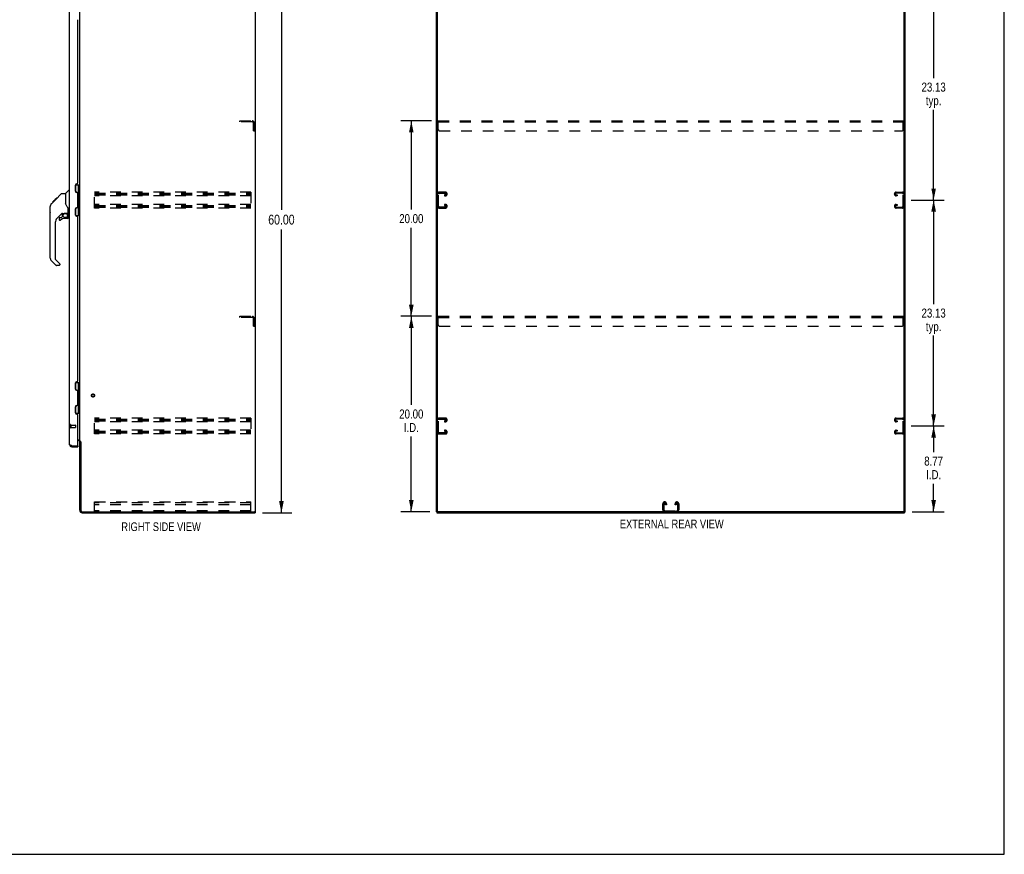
# Model space of a CAD drawing. Header units: inches. Extents: x 0 to 202, y 0 to 130.
# Tile 75 of 77: x 101 to 202, y 0 to 85. Entities that reach past the tile are written whole.
import ezdxf

# ---------------------------------------------------------------- set-up
doc = ezdxf.new("R2010")
doc.units = ezdxf.units.IN
doc.header["$LTSCALE"] = 11.091132
doc.header["$MEASUREMENT"] = 0
doc.linetypes.add('HIDDEN', pattern=[0.2, 0.1, -0.1])
doc.layers.get('0').update_dxf_attribs({"linetype": 'CONTINUOUS'})
for name, color, linetype in [('02___PRT_ALL_AXES', 7, 'CONTINUOUS'), ('DEFAULT_2', 8, 'HIDDEN'), ('DIMENSIONS', 7, 'CONTINUOUS')]:
    doc.layers.add(name, color=color, linetype=linetype)
doc.styles.get("Standard").update_dxf_attribs({"font": 'txt', "width": 0.8})
doc.dimstyles.new('DIMSTYLE_1', dxfattribs={"dimtxt": 1.008285, "dimasz": 1.186217, "dimexe": 0.09, "dimexo": 0.07, "dimgap": 0.0425, "dimtad": 0, "dimtih": 1, "dimtoh": 1, "dimzin": 4, "dimdsep": 46, "dimtxsty": 'Standard', "dimblk": '_FILLED', "dimblk1": '_FILLED', "dimblk2": '_FILLED', "dimcen": 0.09, "dimadec": 0, "dimazin": 0, "dimtfac": 1, "dimtofl": 0, "dimtmove": 0, "dimatfit": 3, "dimldrblk": '_FILLED', "dimfxl": 0, "dimtolj": 1, "dimtzin": 4, "dimarcsym": 0})
doc.dimstyles.new('DIMSTYLE_3', dxfattribs={"dimtxt": 0.925249, "dimasz": 1.186217, "dimexe": 0.09, "dimexo": 0.07, "dimgap": 0.039, "dimtad": 0, "dimtih": 1, "dimtoh": 1, "dimzin": 4, "dimdsep": 46, "dimtxsty": 'Standard', "dimblk": '_FILLED', "dimblk1": '_FILLED', "dimblk2": '_FILLED', "dimcen": 0.09, "dimadec": 0, "dimazin": 0, "dimtfac": 1, "dimtofl": 0, "dimtmove": 0, "dimatfit": 3, "dimldrblk": '_FILLED', "dimfxl": 0, "dimtolj": 1, "dimtzin": 4, "dimarcsym": 0})

# ---------------------------------------------------------------- blocks, each defined once
blk = doc.blocks.new('_FILLED')
at = {"color": 0, "linetype": 'ByBlock'}
blk.add_solid([(0, 0), (-1, 0.2), (-1, -0.2)], dxfattribs=at)
blk = doc.blocks.new('*D2')
at = {"layer": 'DIMENSIONS', "color": 2, "linetype": 'Continuous'}
for p, q in [((125.7, 94.96), (128.7, 94.96)), ((127.63, 94.96), (127.63, 65.97)), ((127.63, 34.96), (127.63, 63.95)), ((125.7, 34.96), (128.7, 34.96))]:
    blk.add_line(p, q, dxfattribs=at)
at = {"layer": 'DIMENSIONS', "color": 2, "linetype": 'Continuous', "xscale": 1.1862172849, "yscale": 1.1862172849, "zscale": 1.1862172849}
for p, rotation in [((127.63, 94.96), 90), ((127.63, 34.96), 270)]:
    blk.add_blockref('_FILLED', p, dxfattribs=dict(at, rotation=rotation))
at = {"layer": 'DIMENSIONS', "color": 2, "linetype": 'Continuous', "insert": (127.63, 65.47), "char_height": 1.008, "width": 4.0331, "attachment_point": 2, "line_spacing_factor": 0.9}
blk.add_mtext('60.00', dxfattribs=at)
blk = doc.blocks.new('*D4')
at = {"layer": 'DIMENSIONS', "color": 2, "linetype": 'Continuous'}
for p, q in [((192.13, 43.84), (195.49, 43.84)), ((194.42, 43.84), (194.42, 41.17)), ((194.42, 35.07), (194.42, 37.93)), ((192.22, 35.07), (195.49, 35.07))]:
    blk.add_line(p, q, dxfattribs=at)
at = {"layer": 'DIMENSIONS', "color": 2, "linetype": 'Continuous', "xscale": 1.1862172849, "yscale": 1.1862172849, "zscale": 1.1862172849}
for p, rotation in [((194.42, 43.84), 90), ((194.42, 35.07), 270)]:
    blk.add_blockref('_FILLED', p, dxfattribs=dict(at, rotation=rotation))
at = {"layer": 'DIMENSIONS', "color": 2, "linetype": 'Continuous', "insert": (194.42, 40.71), "char_height": 0.925, "width": 2.9608, "attachment_point": 2, "line_spacing_factor": 0.9}
blk.add_mtext('8.77\\PI.D.', dxfattribs=at)
blk = doc.blocks.new('*D5')
at = {"layer": 'DIMENSIONS', "color": 2, "linetype": 'Continuous'}
for p, q in [((192.13, 66.96), (195.49, 66.96)), ((194.42, 66.96), (194.42, 56.32)), ((194.42, 43.84), (194.42, 53.09)), ((192.13, 43.84), (195.49, 43.84))]:
    blk.add_line(p, q, dxfattribs=at)
at = {"layer": 'DIMENSIONS', "color": 2, "linetype": 'Continuous', "xscale": 1.1862172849, "yscale": 1.1862172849, "zscale": 1.1862172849}
for p, rotation in [((194.42, 66.96), 90), ((194.42, 43.84), 270)]:
    blk.add_blockref('_FILLED', p, dxfattribs=dict(at, rotation=rotation))
at = {"layer": 'DIMENSIONS', "color": 2, "linetype": 'Continuous', "insert": (194.42, 55.86), "char_height": 0.925, "width": 3.701, "attachment_point": 2, "line_spacing_factor": 0.9}
blk.add_mtext('23.13\\Ptyp.', dxfattribs=at)
blk = doc.blocks.new('*D6')
at = {"layer": 'DIMENSIONS', "color": 2, "linetype": 'Continuous'}
for p, q in [((192.13, 90.09), (195.49, 90.09)), ((194.42, 90.09), (194.42, 79.45)), ((194.42, 66.96), (194.42, 76.21)), ((192.13, 66.96), (195.49, 66.96))]:
    blk.add_line(p, q, dxfattribs=at)
at = {"layer": 'DIMENSIONS', "color": 2, "linetype": 'Continuous', "xscale": 1.1862172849, "yscale": 1.1862172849, "zscale": 1.1862172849}
for p, rotation in [((194.42, 90.09), 90), ((194.42, 66.96), 270)]:
    blk.add_blockref('_FILLED', p, dxfattribs=dict(at, rotation=rotation))
at = {"layer": 'DIMENSIONS', "color": 2, "linetype": 'Continuous', "insert": (194.42, 78.99), "char_height": 0.925, "width": 3.701, "attachment_point": 2, "line_spacing_factor": 0.9}
blk.add_mtext('23.13\\Ptyp.', dxfattribs=at)
blk = doc.blocks.new('*D8')
at = {"layer": 'DIMENSIONS', "color": 2, "linetype": 'Continuous'}
for p, q in [((142.99, 55.07), (139.86, 55.07)), ((140.93, 55.07), (140.93, 45.99)), ((140.93, 35.07), (140.93, 42.75)), ((142.84, 35.07), (139.86, 35.07))]:
    blk.add_line(p, q, dxfattribs=at)
at = {"layer": 'DIMENSIONS', "color": 2, "linetype": 'Continuous', "xscale": 1.1862172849, "yscale": 1.1862172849, "zscale": 1.1862172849}
for p, rotation in [((140.93, 55.07), 90), ((140.93, 35.07), 270)]:
    blk.add_blockref('_FILLED', p, dxfattribs=dict(at, rotation=rotation))
at = {"layer": 'DIMENSIONS', "color": 2, "linetype": 'Continuous', "insert": (140.93, 45.53), "char_height": 0.925, "width": 3.701, "attachment_point": 2, "line_spacing_factor": 0.9}
blk.add_mtext('20.00\\PI.D.', dxfattribs=at)
blk = doc.blocks.new('*D9')
at = {"layer": 'DIMENSIONS', "color": 2, "linetype": 'Continuous'}
for p, q in [((142.99, 75.07), (139.86, 75.07)), ((140.93, 75.07), (140.93, 65.99)), ((140.93, 55.07), (140.93, 64.14)), ((142.99, 55.07), (139.86, 55.07))]:
    blk.add_line(p, q, dxfattribs=at)
at = {"layer": 'DIMENSIONS', "color": 2, "linetype": 'Continuous', "xscale": 1.1862172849, "yscale": 1.1862172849, "zscale": 1.1862172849}
for p, rotation in [((140.93, 75.07), 90), ((140.93, 55.07), 270)]:
    blk.add_blockref('_FILLED', p, dxfattribs=dict(at, rotation=rotation))
at = {"layer": 'DIMENSIONS', "color": 2, "linetype": 'Continuous', "insert": (140.93, 65.53), "char_height": 0.925, "width": 3.701, "attachment_point": 2, "line_spacing_factor": 0.9}
blk.add_mtext('20.00', dxfattribs=at)

msp = doc.modelspace()

# ---------------------------------------------------------------- linework, layer by layer
at = {"color": 7, "linetype": 'Continuous'}
for p, q in [((201.657, 0), (201.657, 130.484)), ((124.981, 35.066), (124.981, 94.858)), ((143.607, 35.128), (143.607, 94.858)), ((191.399, 35.066), (191.399, 94.795)), ((104.493, 67.004), (105.117, 67.628)), ((105.173, 67.651), (105.534, 67.651)), ((105.534, 67.651), (105.534, 66.547)), ((105.54, 67.657), (105.837, 67.954)), ((105.927, 67.966), (105.865, 67.966)), ((106.538, 68.537), (106.981, 68.537)), ((106.587, 67.768), (106.587, 68.537)), ((106.667, 67.759), (106.603, 67.759)), ((106.804, 68.537), (106.804, 67.747)), ((106.868, 67.683), (106.804, 67.747)), ((106.852, 67.406), (106.852, 67.699)), ((106.868, 67.683), (106.868, 67.422)), ((106.942, 68.537), (106.942, 65.387)), ((104.074, 66.584), (104.055, 66.563)), ((104.074, 66.584), (104.352, 66.863)), ((104.18, 66.758), (104.183, 66.761)), ((104.18, 66.758), (104.247, 66.758)), ((104.183, 66.761), (104.25, 66.761)), ((104.184, 66.762), (104.594, 67.171)), ((104.251, 66.762), (104.184, 66.762)), ((104.332, 66.843), (104.265, 66.843)), ((104.352, 66.863), (104.485, 66.996)), ((104.419, 66.929), (104.352, 66.929)), ((104.379, 66.889), (104.352, 66.863)), ((104.501, 67.012), (104.434, 67.012)), ((104.493, 67.004), (104.457, 66.968)), ((104.577, 67.088), (104.51, 67.088)), ((104.594, 67.171), (104.596, 67.173)), ((104.594, 67.172), (104.661, 67.172)), ((104.66, 67.171), (104.594, 67.171)), ((104.596, 67.173), (104.662, 67.173)), ((105.554, 66.554), (105.534, 66.609)), ((105.583, 66.486), (105.554, 66.554)), ((106.868, 67.422), (106.804, 67.358)), ((106.804, 67.358), (106.804, 66.566)), ((106.868, 66.502), (106.804, 66.566)), ((103.947, 65.724), (103.947, 66.311)), ((103.959, 61.023), (103.959, 66.307)), ((105.145, 65.589), (104.644, 65.088)), ((105.179, 65.579), (105.179, 65.252)), ((105.222, 65.584), (105.309, 65.584)), ((105.487, 65.625), (105.494, 65.625)), ((105.494, 65.625), (105.79, 65.625)), ((105.672, 65.625), (105.752, 65.546)), ((105.809, 65.623), (105.809, 66.03)), ((105.849, 65.584), (105.927, 65.584)), ((106.587, 65.387), (106.587, 66.156)), ((106.603, 66.165), (106.667, 66.165)), ((106.868, 66.241), (106.804, 66.177)), ((106.804, 66.177), (106.804, 65.387)), ((106.852, 66.224), (106.852, 66.518)), ((106.868, 66.241), (106.868, 66.502)), ((104.471, 64.67), (104.471, 60.937)), ((104.864, 65.09), (104.864, 64.971)), ((104.943, 65.169), (105.096, 65.169)), ((105.104, 65.172), (105.176, 65.244)), ((105.731, 65.09), (105.494, 65.09)), ((105.744, 65.538), (105.737, 65.532)), ((105.79, 65.406), (105.809, 65.406)), ((105.809, 65.169), (105.809, 65.406)), ((106.538, 65.387), (106.981, 65.387)), ((104.526, 60.292), (104.074, 60.744)), ((104.494, 60.881), (104.929, 60.446)), ((104.864, 60.269), (104.582, 60.269)), ((104.943, 60.413), (104.943, 60.348)), ((106.538, 48.287), (106.981, 48.287)), ((106.587, 47.518), (106.587, 48.287)), ((106.667, 47.509), (106.603, 47.509)), ((106.804, 48.287), (106.804, 47.497)), ((106.868, 47.433), (106.804, 47.497)), ((106.852, 47.156), (106.852, 47.449)), ((106.868, 47.433), (106.868, 47.172)), ((106.942, 48.287), (106.942, 45.137)), ((106.868, 47.172), (106.804, 47.108)), ((106.804, 47.108), (106.804, 46.316)), ((106.587, 45.137), (106.587, 45.906)), ((106.603, 45.915), (106.667, 45.915)), ((106.868, 46.252), (106.804, 46.316)), ((106.868, 45.991), (106.804, 45.927)), ((106.804, 45.927), (106.804, 45.137)), ((106.852, 45.974), (106.852, 46.268)), ((106.868, 45.991), (106.868, 46.252)), ((106.538, 45.137), (106.981, 45.137)), ((106.174, 41.712), (106.174, 41.816)), ((106.761, 41.816), (106.781, 41.816)), ((106.781, 41.816), (106.781, 41.712)), ((107.085, 42.202), (106.981, 42.202)), ((124.866, 35.066), (124.981, 35.066)), ((124.929, 35.066), (124.929, 34.962)), ((143.503, 35.066), (143.618, 35.066)), ((143.555, 35.066), (143.555, 34.962)), ((191.337, 35.066), (143.67, 35.066)), ((191.389, 35.066), (191.503, 35.066)), ((191.451, 35.066), (191.451, 34.962)), ((0, 0), (201.657, 0))]:
    msp.add_line(p, q, dxfattribs=at)
at = {"color": 3, "linetype": 'Continuous'}
for p, q in [((124.929, 94.795), (124.929, 35.128)), ((143.503, 35.066), (143.503, 94.858)), ((191.503, 35.066), (191.503, 94.858)), ((105.927, 41.958), (105.927, 91.965)), ((106.981, 42.254), (106.981, 91.669)), ((106.781, 68.746), (106.781, 85.427)), ((106.655, 68.622), (106.657, 68.622)), ((106.531, 67.871), (106.531, 68.498)), ((106.657, 67.747), (106.655, 67.747)), ((106.781, 66.3), (106.781, 67.623)), ((106.531, 65.425), (106.531, 66.052)), ((106.655, 66.176), (106.657, 66.176)), ((106.657, 65.301), (106.655, 65.301)), ((106.781, 48.496), (106.781, 65.177)), ((106.531, 47.621), (106.531, 48.248)), ((106.655, 48.372), (106.657, 48.372)), ((106.657, 47.497), (106.655, 47.497)), ((106.781, 46.05), (106.781, 47.373)), ((106.531, 45.175), (106.531, 45.802)), ((106.655, 45.926), (106.657, 45.926)), ((106.657, 45.051), (106.655, 45.051)), ((106.781, 41.836), (106.781, 44.927)), ((106.781, 42.41), (106.941, 42.41)), ((106.838, 42.358), (106.781, 42.358)), ((106.174, 41.816), (106.761, 41.816)), ((106.174, 41.712), (106.781, 41.712)), ((106.981, 42.254), (107.056, 42.254)), ((106.981, 35.208), (106.981, 42.215)), ((107.072, 42.236), (107.074, 42.232)), ((107.085, 42.214), (107.085, 35.209)), ((107.227, 34.962), (124.929, 34.962)), ((107.228, 35.066), (124.866, 35.066)), ((143.555, 34.962), (191.451, 34.962))]:
    msp.add_line(p, q, dxfattribs=at)
at = {"color": 7, "linetype": 'Continuous'}
for points in [[(105.117, 67.628), (105.125, 67.635), (105.133, 67.64), (105.142, 67.645), (105.152, 67.648), (105.162, 67.65), (105.173, 67.651)], [(104.074, 66.584), (104.055, 66.564), (104.029, 66.531), (104.007, 66.495), (103.989, 66.458), (103.975, 66.419), (103.965, 66.378), (103.96, 66.336), (103.959, 66.307)], [(104.457, 66.968), (104.435, 66.946), (104.413, 66.924), (104.379, 66.889)], [(105.309, 65.584), (105.318, 65.585), (105.326, 65.587), (105.336, 65.59), (105.348, 65.594), (105.361, 65.598), (105.376, 65.604), (105.392, 65.609), (105.41, 65.614), (105.429, 65.619), (105.449, 65.622), (105.468, 65.624), (105.487, 65.625)], [(105.756, 66.201), (105.707, 66.272), (105.659, 66.348), (105.618, 66.419), (105.583, 66.486)], [(105.752, 65.546), (105.751, 65.545), (105.751, 65.545), (105.75, 65.544), (105.749, 65.543), (105.748, 65.542), (105.744, 65.538)], [(105.809, 66.03), (105.808, 66.054), (105.804, 66.089), (105.795, 66.123), (105.782, 66.155), (105.767, 66.184), (105.756, 66.201)], [(105.789, 65.406), (105.789, 65.42), (105.787, 65.434), (105.784, 65.448), (105.781, 65.461), (105.776, 65.474), (105.77, 65.487), (105.763, 65.499), (105.755, 65.51), (105.747, 65.521), (105.737, 65.532)]]:
    msp.add_lwpolyline(points, dxfattribs=at)
at = {"color": 3, "linetype": 'Continuous'}
for points in [[(106.941, 42.41), (106.941, 42.408), (106.941, 42.406), (106.941, 42.404), (106.942, 42.402), (106.943, 42.401), (106.944, 42.399), (106.945, 42.398), (106.946, 42.396), (106.948, 42.395), (106.95, 42.393), (106.952, 42.392), (106.954, 42.39), (106.956, 42.389), (106.958, 42.388), (106.96, 42.387), (106.965, 42.384)], [(106.965, 42.384), (106.968, 42.383), (106.97, 42.382), (106.972, 42.381), (106.974, 42.379), (106.976, 42.378), (106.978, 42.376), (106.979, 42.375), (106.98, 42.373), (106.981, 42.372), (106.981, 42.371), (106.981, 42.369)], [(106.087, 41.849), (106.073, 41.854), (106.059, 41.86), (106.046, 41.865), (106.034, 41.871), (106.022, 41.876), (106.01, 41.882), (106, 41.887), (105.989, 41.893), (105.98, 41.898), (105.971, 41.904), (105.963, 41.909), (105.956, 41.915), (105.949, 41.92), (105.943, 41.926), (105.939, 41.931), (105.935, 41.936), (105.931, 41.942), (105.929, 41.947), (105.928, 41.953), (105.927, 41.958)], [(106.174, 41.816), (106.144, 41.827), (106.129, 41.832), (106.115, 41.838), (106.101, 41.843), (106.087, 41.849)], [(107.056, 42.254), (107.057, 42.253), (107.059, 42.252), (107.061, 42.25), (107.062, 42.249), (107.063, 42.247), (107.065, 42.246), (107.066, 42.245), (107.067, 42.243), (107.068, 42.242), (107.069, 42.241), (107.069, 42.239), (107.07, 42.238), (107.071, 42.237), (107.072, 42.236)], [(107.074, 42.232), (107.074, 42.23), (107.075, 42.229), (107.076, 42.227), (107.077, 42.226), (107.078, 42.224), (107.079, 42.223), (107.08, 42.221), (107.081, 42.219), (107.082, 42.217), (107.084, 42.216), (107.085, 42.214)]]:
    msp.add_lwpolyline(points, dxfattribs=at)
at = {"color": 7, "linetype": 'Continuous'}
msp.add_circle((105.494, 65.385), 0.217, dxfattribs=at)
at = {"color": 3, "linetype": 'Continuous'}
for centre, radius, start, end in [((106.655, 68.498), 0.124, 90, 180), ((106.657, 68.746), 0.124, 270, 359.99989), ((106.655, 67.871), 0.124, 180, 270), ((106.657, 67.623), 0.124, 359.99998, 90), ((106.655, 66.052), 0.124, 90, 180), ((106.657, 66.3), 0.124, 270, 359.99989), ((106.655, 65.425), 0.124, 180, 270), ((106.657, 65.177), 0.124, 359.99998, 90), ((106.657, 48.496), 0.124, 270, 359.99989), ((106.655, 48.248), 0.124, 90, 180), ((106.655, 47.621), 0.124, 180, 270), ((106.657, 47.373), 0.124, 359.99998, 90), ((106.655, 45.802), 0.124, 90, 180), ((106.657, 46.05), 0.124, 270, 359.99989), ((106.655, 45.175), 0.124, 180, 270), ((106.657, 44.927), 0.124, 359.99998, 90), ((106.838, 42.215), 0.142, 0, 90), ((106.174, 41.958), 0.246, 180, 270), ((106.761, 41.836), 0.02, 270, 360), ((107.227, 35.208), 0.246, 180, 270), ((107.228, 35.209), 0.143, 180, 270), ((124.866, 35.128), 0.0625, 270, 360)]:
    msp.add_arc(centre, radius, start, end, dxfattribs=at)
at = {"color": 7, "linetype": 'Continuous'}
for centre, radius, start, end in [((105.553, 67.643), 0.0197, 135, 180), ((105.865, 67.926), 0.0394, 90, 135), ((106.867, 67.656), 0.116, 122.84191, 159.64888), ((106.867, 67.449), 0.116, 222.71968, 237.15809), ((106.331, 67.182), 0.472, 0, 17.69192), ((106.331, 66.741), 0.472, 342.30808, 360), ((106.867, 66.475), 0.116, 122.84191, 137.28032), ((103.967, 66.311), 0.0197, 110.96309, 180), ((103.967, 65.724), 0.0197, 180, 246.39296), ((105.222, 65.387), 0.197, 90, 127.44051), ((105.612, 65.406), 0.197, 0, 45), ((105.79, 65.645), 0.0197, 270, 360), ((105.849, 65.623), 0.0394, 180, 270), ((106.867, 66.268), 0.116, 200.3486, 237.15809), ((105.061, 64.67), 0.591, 135, 180), ((104.943, 65.09), 0.0787, 90, 180), ((104.943, 64.971), 0.0787, 180, 309.5212), ((105.494, 64.303), 0.787, 90, 129.5212), ((105.096, 65.181), 0.0118, 270, 315), ((105.168, 65.252), 0.0118, 315, 360), ((105.731, 65.169), 0.0787, 270, 360), ((104.353, 61.023), 0.394, 180, 225), ((104.549, 60.937), 0.0787, 180, 225), ((104.582, 60.348), 0.0787, 225, 270), ((104.864, 60.348), 0.0787, 270, 360), ((104.896, 60.413), 0.0472, 0, 45), ((106.867, 47.406), 0.116, 122.84191, 159.64888), ((106.867, 47.199), 0.116, 222.71968, 237.15809), ((106.331, 46.932), 0.472, 0, 17.69192), ((106.331, 46.491), 0.472, 342.30808, 360), ((106.867, 46.018), 0.116, 200.3486, 237.15809), ((106.867, 46.225), 0.116, 122.84191, 137.28032), ((106.174, 41.958), 0.142, 228.61968, 270), ((143.67, 35.128), 0.0625, 180, 270), ((191.337, 35.128), 0.0625, 270, 360)]:
    msp.add_arc(centre, radius, start, end, dxfattribs=at)
at = {"layer": '02___PRT_ALL_AXES', "color": 8, "linetype": 'HIDDEN'}
for p, q in [((106.074, 43.94), (106.521, 43.94)), ((106.074, 43.94), (106.074, 43.692)), ((106.074, 43.692), (106.521, 43.692))]:
    msp.add_line(p, q, dxfattribs=at)
msp.add_circle((108.335, 46.962), 0.124, dxfattribs=at)
at = {"layer": 'DEFAULT_2', "color": 8, "linetype": 'HIDDEN'}
for p, q in [((123.377, 75.066), (124.63, 75.066)), ((123.377, 74.962), (123.377, 75.066)), ((124.63, 74.962), (123.377, 74.962)), ((124.773, 74.066), (124.773, 74.819)), ((124.877, 74.066), (124.877, 74.819)), ((143.691, 74.191), (143.691, 75.066)), ((143.691, 75.066), (191.316, 75.066)), ((143.691, 74.962), (191.316, 74.962)), ((191.316, 74.191), (191.316, 75.066)), ((124.773, 74.066), (124.877, 74.066)), ((143.816, 74.066), (191.191, 74.066)), ((108.502, 66.149), (108.502, 67.774)), ((124.502, 67.774), (108.502, 67.774)), ((108.502, 67.67), (124.502, 67.67)), ((108.502, 67.581), (124.502, 67.581)), ((124.502, 67.774), (124.502, 66.149)), ((143.711, 66.343), (143.711, 67.58)), ((144.427, 67.774), (143.787, 67.774)), ((143.801, 67.67), (144.413, 67.67)), ((144.607, 67.579), (144.607, 67.594)), ((190.399, 67.579), (190.399, 67.594)), ((190.579, 67.774), (191.219, 67.774)), ((191.205, 67.67), (190.593, 67.67)), ((191.295, 66.343), (191.295, 67.58)), ((108.502, 67.503), (124.502, 67.503)), ((124.502, 67.399), (108.502, 67.399)), ((144.326, 67.503), (144.326, 67.399)), ((144.413, 67.503), (144.326, 67.503)), ((144.326, 67.399), (144.427, 67.399)), ((190.681, 67.399), (190.579, 67.399)), ((190.593, 67.503), (190.681, 67.503)), ((190.681, 67.503), (190.681, 67.399)), ((124.502, 66.524), (108.502, 66.524)), ((108.502, 66.42), (124.502, 66.42)), ((108.502, 66.331), (124.502, 66.331)), ((108.502, 66.253), (124.502, 66.253)), ((124.502, 66.149), (108.502, 66.149)), ((143.787, 66.149), (144.427, 66.149)), ((144.413, 66.253), (143.801, 66.253)), ((144.326, 66.524), (144.326, 66.42)), ((144.427, 66.524), (144.326, 66.524)), ((144.326, 66.42), (144.413, 66.42)), ((144.607, 66.329), (144.607, 66.344)), ((190.399, 66.329), (190.399, 66.344)), ((190.579, 66.524), (190.681, 66.524)), ((191.219, 66.149), (190.579, 66.149)), ((190.681, 66.42), (190.593, 66.42)), ((190.593, 66.253), (191.205, 66.253)), ((190.681, 66.524), (190.681, 66.42)), ((123.377, 55.066), (124.63, 55.066)), ((123.377, 54.962), (123.377, 55.066)), ((124.63, 54.962), (123.377, 54.962)), ((124.773, 54.066), (124.773, 54.819)), ((124.877, 54.066), (124.877, 54.819)), ((143.691, 54.191), (143.691, 55.066)), ((143.691, 55.066), (191.316, 55.066)), ((143.691, 54.962), (191.316, 54.962)), ((191.316, 54.191), (191.316, 55.066)), ((124.773, 54.066), (124.877, 54.066)), ((143.816, 54.066), (191.191, 54.066)), ((124.502, 44.649), (108.502, 44.649)), ((108.502, 43.024), (108.502, 44.649)), ((108.502, 44.545), (124.502, 44.545)), ((108.502, 44.456), (124.502, 44.456)), ((108.502, 44.378), (124.502, 44.378)), ((124.502, 44.649), (124.502, 43.024)), ((143.711, 43.218), (143.711, 44.455)), ((144.427, 44.649), (143.787, 44.649)), ((143.801, 44.545), (144.413, 44.545)), ((144.326, 44.378), (144.326, 44.274)), ((144.413, 44.378), (144.326, 44.378)), ((144.607, 44.454), (144.607, 44.469)), ((190.399, 44.454), (190.399, 44.469)), ((190.579, 44.649), (191.219, 44.649)), ((191.205, 44.545), (190.593, 44.545)), ((190.593, 44.378), (190.681, 44.378)), ((190.681, 44.378), (190.681, 44.274)), ((191.295, 43.218), (191.295, 44.455)), ((106.031, 43.958), (106.031, 43.674)), ((106.074, 43.958), (106.074, 43.674)), ((106.531, 43.93), (106.531, 43.702)), ((124.502, 44.274), (108.502, 44.274)), ((124.502, 43.399), (108.502, 43.399)), ((144.326, 44.274), (144.427, 44.274)), ((144.326, 43.399), (144.326, 43.295)), ((144.427, 43.399), (144.326, 43.399)), ((190.681, 44.274), (190.579, 44.274)), ((190.579, 43.399), (190.681, 43.399)), ((190.681, 43.399), (190.681, 43.295)), ((108.502, 43.295), (124.502, 43.295)), ((108.502, 43.206), (124.502, 43.206)), ((108.502, 43.128), (124.502, 43.128)), ((124.502, 43.024), (108.502, 43.024)), ((143.787, 43.024), (144.427, 43.024)), ((144.413, 43.128), (143.801, 43.128)), ((144.326, 43.295), (144.413, 43.295)), ((144.607, 43.204), (144.607, 43.219)), ((190.399, 43.204), (190.399, 43.219)), ((191.219, 43.024), (190.579, 43.024)), ((190.681, 43.295), (190.593, 43.295)), ((190.593, 43.128), (191.205, 43.128)), ((108.502, 36.066), (124.502, 36.066)), ((108.502, 35.066), (108.502, 36.066)), ((124.502, 35.962), (108.502, 35.962)), ((124.502, 35.961), (108.502, 35.961)), ((124.502, 35.785), (108.502, 35.785)), ((124.502, 35.066), (124.502, 36.066)), ((166.691, 35.246), (166.691, 35.886)), ((166.795, 35.872), (166.795, 35.26)), ((166.871, 36.066), (166.886, 36.066)), ((166.962, 35.785), (166.962, 35.872)), ((167.066, 35.785), (166.962, 35.785)), ((167.066, 35.886), (167.066, 35.785)), ((167.941, 35.785), (167.941, 35.886)), ((168.045, 35.785), (167.941, 35.785)), ((168.045, 35.872), (168.045, 35.785)), ((168.121, 36.066), (168.136, 36.066)), ((168.212, 35.26), (168.212, 35.872)), ((168.316, 35.886), (168.316, 35.246)), ((124.502, 35.17), (108.502, 35.17)), ((166.885, 35.17), (168.122, 35.17))]:
    msp.add_line(p, q, dxfattribs=at)
for radius in [0.164, 0.124]:
    msp.add_circle((108.335, 46.962), radius, dxfattribs=at)
for centre, radius, start, end in [((124.63, 74.819), 0.246, 0, 90), ((124.63, 74.819), 0.142, 0, 90), ((143.816, 74.191), 0.125, 180, 270), ((191.191, 74.191), 0.125, 270, 360), ((143.787, 67.594), 0.18, 90, 180), ((143.801, 67.58), 0.09, 90, 180), ((144.413, 67.58), 0.09, 0, 90), ((144.413, 67.593), 0.09, 270, 351.78079), ((144.427, 67.594), 0.18, 0, 90), ((144.427, 67.579), 0.18, 270, 360), ((190.579, 67.594), 0.18, 90, 180), ((190.579, 67.579), 0.18, 180, 270), ((190.593, 67.58), 0.09, 90, 180), ((190.593, 67.593), 0.09, 188.21921, 270), ((191.205, 67.58), 0.09, 0, 90), ((191.219, 67.594), 0.18, 0, 90), ((143.787, 66.329), 0.18, 180, 270), ((143.801, 66.343), 0.09, 180, 270), ((144.413, 66.33), 0.09, 0, 90), ((144.413, 66.343), 0.09, 270, 351.78079), ((144.427, 66.344), 0.18, 0, 90), ((144.427, 66.329), 0.18, 270, 360), ((190.579, 66.344), 0.18, 90, 180), ((190.579, 66.329), 0.18, 180, 270), ((190.593, 66.33), 0.09, 90, 180), ((190.593, 66.343), 0.09, 188.21921, 270), ((191.205, 66.343), 0.09, 270, 360), ((191.219, 66.329), 0.18, 270, 360), ((124.63, 54.819), 0.246, 0, 90), ((124.63, 54.819), 0.142, 0, 90), ((143.816, 54.191), 0.125, 180, 270), ((191.191, 54.191), 0.125, 270, 360), ((143.787, 44.469), 0.18, 90, 180), ((143.801, 44.455), 0.09, 90, 180), ((144.413, 44.455), 0.09, 0, 90), ((144.413, 44.468), 0.09, 270, 351.78079), ((144.427, 44.469), 0.18, 0, 90), ((144.427, 44.454), 0.18, 270, 360), ((190.579, 44.469), 0.18, 90, 180), ((190.579, 44.454), 0.18, 180, 270), ((190.593, 44.455), 0.09, 90, 180), ((190.593, 44.468), 0.09, 188.21921, 270), ((191.205, 44.455), 0.09, 0, 90), ((191.219, 44.469), 0.18, 0, 90), ((106.053, 43.958), 0.0215, 0, 180), ((106.053, 43.674), 0.0215, 180, 360), ((106.521, 43.93), 0.01, 0, 90), ((106.521, 43.702), 0.01, 270, 360), ((144.427, 43.219), 0.18, 0, 90), ((190.579, 43.219), 0.18, 90, 180), ((143.787, 43.204), 0.18, 180, 270), ((143.801, 43.218), 0.09, 180, 270), ((144.413, 43.205), 0.09, 0, 90), ((144.413, 43.218), 0.09, 270, 351.78079), ((144.427, 43.204), 0.18, 270, 360), ((190.579, 43.204), 0.18, 180, 270), ((190.593, 43.205), 0.09, 90, 180), ((190.593, 43.218), 0.09, 188.21921, 270), ((191.205, 43.218), 0.09, 270, 360), ((191.219, 43.204), 0.18, 270, 360), ((166.871, 35.886), 0.18, 90, 180), ((166.885, 35.872), 0.09, 98.21921, 180), ((166.872, 35.872), 0.09, 0, 90), ((166.886, 35.886), 0.18, 0, 90), ((168.121, 35.886), 0.18, 90, 180), ((168.135, 35.872), 0.09, 98.21921, 180), ((168.122, 35.872), 0.09, 0, 90), ((168.136, 35.886), 0.18, 0, 90), ((166.871, 35.246), 0.18, 180, 270), ((166.885, 35.26), 0.09, 180, 270), ((168.122, 35.26), 0.09, 270, 360), ((168.136, 35.246), 0.18, 270, 360)]:
    msp.add_arc(centre, radius, start, end, dxfattribs=at)

# ---------------------------------------------------------------- texts
at = {"layer": 'DIMENSIONS', "color": 2, "linetype": 'Continuous', "char_height": 0.88966, "attachment_point": 2, "line_spacing_factor": 0.9}
for s, insert, width in [('RIGHT SIDE VIEW', (115.304, 33.977), 10.67596), ('EXTERNAL REAR VIEW', (167.604, 34.256), 12.81115)]:
    msp.add_mtext(s, dxfattribs=dict(at, insert=insert, width=width))

# ---------------------------------------------------------------- dimensions: what is measured, and where the dimension line sits
at = {"layer": 'DIMENSIONS', "color": 2, "linetype": 'Continuous'}
for base, p1, p2, dimstyle, picture, middle in [((127.634, 94.962), (125.627, 34.962), (125.627, 94.962), 'DIMSTYLE_1', '*D2', (127.634, 64.962)), ((140.932, 75.066), (143.055, 55.066), (143.055, 75.066), 'DIMSTYLE_3', '*D9', (140.932, 65.066))]:
    dim = msp.add_linear_dim(base=base, p1=p1, p2=p2, angle=90, dimstyle=dimstyle, dxfattribs=at)
    dim.commit()
    dim.dimension.update_dxf_attribs({"geometry": picture, "text_midpoint": middle, "dimtype": 160})
for base, p1, p2, text, picture, middle in [((194.424503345, 90.08691353), (192.055625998, 66.96191353), (192.055625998, 90.08691353), '<>\\Ptyp.', '*D6', (194.424503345, 77.830476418)), ((194.424503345, 66.96191353), (192.055625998, 43.83691353), (192.055625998, 66.96191353), '<>\\Ptyp.', '*D5', (194.424503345, 54.705476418)), ((140.932, 55.066), (142.909, 35.066), (143.055, 55.066), '<>\\PI.D.', '*D8', (140.932, 44.372)), ((194.425, 43.837), (192.149, 35.066), (192.056, 43.837), '<>\\PI.D.', '*D4', (194.425, 39.552))]:
    dim = msp.add_linear_dim(base=base, p1=p1, p2=p2, angle=90, text=text, dimstyle='DIMSTYLE_3', dxfattribs=at)
    dim.commit()
    dim.dimension.update_dxf_attribs({"geometry": picture, "text_midpoint": middle, "dimtype": 160})

doc.saveas('drawing.dxf')
